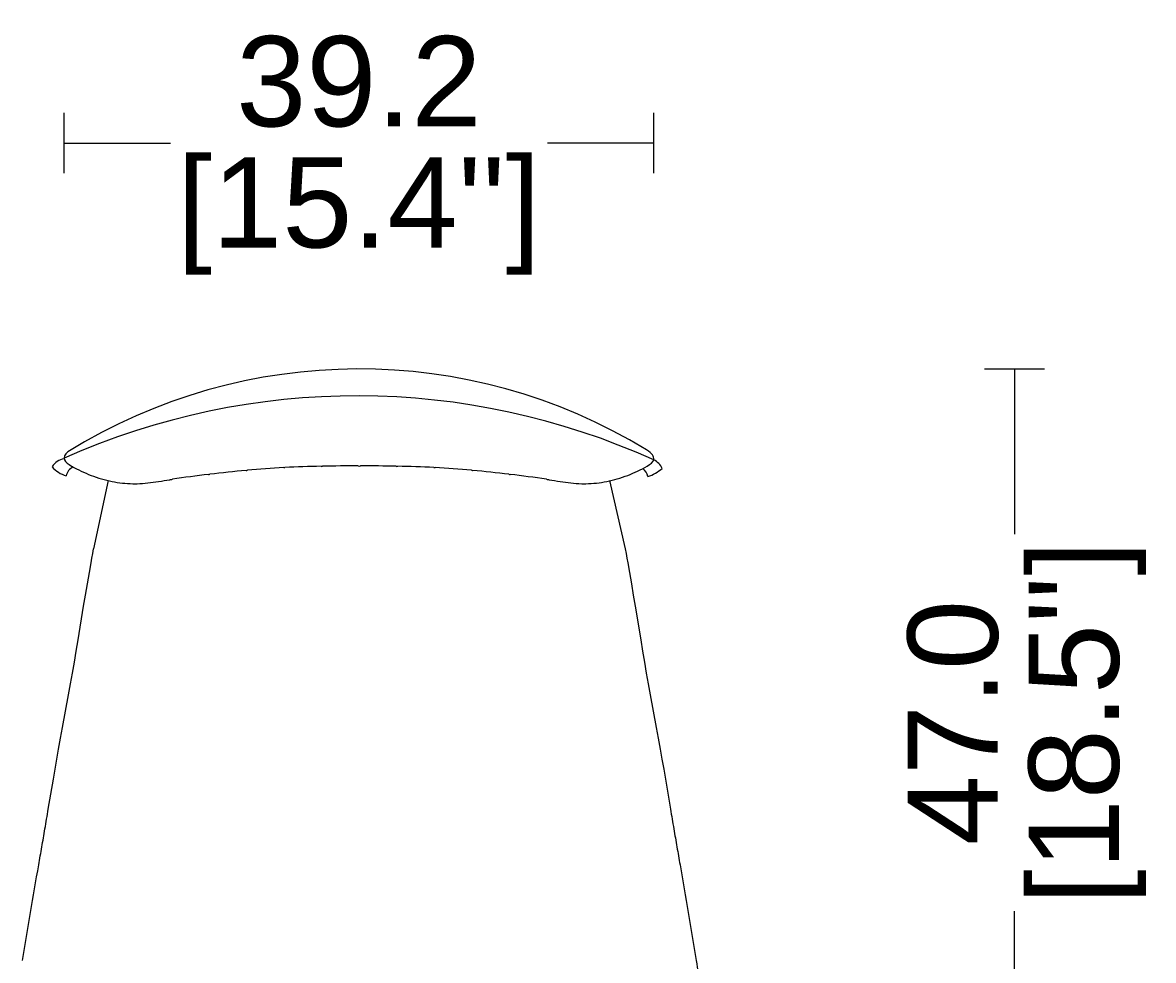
# Model space of a CAD drawing. Header units: centimetres. Extents: x 10373 to 15023, y -13038 to -10428.
# Tile 21 of 22: x 14271 to 15023, y -12663 to -12040. Entities that reach past the tile are written whole.
import ezdxf

# ---------------------------------------------------------------- set-up
doc = ezdxf.new("R2010")
doc.units = ezdxf.units.CM
doc.layers.add('CC-DIMENSION', color=251, linetype='Continuous')
doc.layers.add('Livello 1', color=250, linetype='Continuous')
doc.styles.add('Cassina', font='arial.ttf')
doc.dimstyles.new('ABACO custom interiors_ass', dxfattribs={"dimtxt": 3, "dimasz": 1, "dimexe": 1, "dimexo": 2, "dimgap": 0.5, "dimtad": 0, "dimdec": 1, "dimlfac": 0.1, "dimzin": 0, "dimdsep": 46, "dimtxsty": 'Cassina', "dimblk": 'NONE', "dimcen": 1, "dimclrd": 256, "dimclre": 256, "dimclrt": 7, "dimadec": 0, "dimazin": 0, "dimtfac": 1, "dimtdec": 1, "dimtofl": 0, "dimtmove": 1, "dimatfit": 2, "dimldrblk": 'OBLIQUE', "dimfxl": 1, "dimfxlon": 1, "dimtolj": 1, "dimtzin": 0, "dimarcsym": 1})

# ---------------------------------------------------------------- blocks, each defined once
blk = doc.blocks.new('*D118')
at = {"layer": 'CC-DIMENSION', "lineweight": -2, "transparency": 16777216}
for p, q in [((14910.75, -12270.36), (14950.75, -12270.36)), ((14930.75, -12270.36), (14930.75, -12380.06)), ((14930.75, -12740.34), (14930.75, -12630.65)), ((14910.75, -12740.34), (14950.75, -12740.34))]:
    blk.add_line(p, q, dxfattribs=at)
at = {"layer": 'Defpoints', "color": 0, "transparency": 16777216}
for p in [(14495, -12270.36), (14930.75, -12270.36), (14495.35, -12740.34)]:
    blk.add_point(p, dxfattribs=at)
at = {"layer": 'CC-DIMENSION', "color": 7, "transparency": 16777216, "char_height": 60, "attachment_point": 5, "rotation": 90, "style": 'Cassina'}
for s, insert in [("\\A1;[18.5'']", (14979.2, -12505.35)), ('\\A1;47.0', (14890.11, -12505.35))]:
    blk.add_mtext(s, dxfattribs=dict(at, insert=insert))
blk = doc.blocks.new('_None')
blk = doc.blocks.new('_Oblique')
at = {"color": 0, "linetype": 'ByBlock', "lineweight": -2}
blk.add_line((-0.5, -0.5), (0.5, 0.5), dxfattribs=at)
blk = doc.blocks.new('*D120')
at = {"layer": 'CC-DIMENSION', "lineweight": -2, "transparency": 16777216}
for p, q in [((14299.06, -12140.28), (14299.06, -12100.28)), ((14690.97, -12140.28), (14690.97, -12100.28)), ((14299.06, -12120.28), (14369.72, -12120.28)), ((14690.97, -12120.28), (14620.31, -12120.28))]:
    blk.add_line(p, q, dxfattribs=at)
at = {"layer": 'Defpoints', "color": 0, "transparency": 16777216}
for p in [(14690.97, -12120.28), (14299.06, -12329.77), (14690.97, -12330.82)]:
    blk.add_point(p, dxfattribs=at)
at = {"layer": 'CC-DIMENSION', "color": 7, "transparency": 16777216, "char_height": 60, "attachment_point": 5, "style": 'Cassina'}
for s, insert in [('\\A1;39.2', (14495.02, -12079.63)), ("\\A1;[15.4'']", (14495.02, -12168.74))]:
    blk.add_mtext(s, dxfattribs=dict(at, insert=insert))

msp = doc.modelspace()

# ---------------------------------------------------------------- linework, layer by layer
at = {"layer": 'Livello 1'}
for p, q in [((14328.42, -12344.57), (14318.59, -12389.83)), ((14661.57, -12344.57), (14672.1, -12389.83))]:
    msp.add_line(p, q, dxfattribs=at)
for points in [[(14271.49, -12663.32, -0.003903), (14282.2, -12599.85, 0.000239), (14284.28, -12587.94, 0.000736), (14286.34, -12576.01, 0.000704), (14288.58, -12562.81), (14291.93, -12542.92), (14293.06, -12536.27), (14294.21, -12529.63), (14295.39, -12522.98), (14296.69, -12515.76), (14298.01, -12508.54), (14302.02, -12486.88), (14303.34, -12479.66), (14304.63, -12472.45), (14305.9, -12465.24), (14307.16, -12457.82), (14308.39, -12450.39), (14312.03, -12428.03), (14313.27, -12420.56), (14314.54, -12413.1), (14315.19, -12409.37), (14315.85, -12405.64), (14317.01, -12399.26), (14317.57, -12396.11), (14318.1, -12392.96), (14318.59, -12389.83)], [(14672.1, -12389.83), (14672.59, -12392.96), (14673.13, -12396.12), (14673.68, -12399.26), (14674.84, -12405.64), (14675.5, -12409.37), (14676.15, -12413.1), (14677.42, -12420.56), (14678.66, -12428.03), (14682.31, -12450.39), (14683.54, -12457.82), (14684.8, -12465.24), (14686.06, -12472.45), (14687.35, -12479.66), (14688.67, -12486.88), (14692.68, -12508.54), (14694.01, -12515.76), (14695.31, -12522.98), (14696.48, -12529.63), (14697.63, -12536.27), (14698.76, -12542.92), (14702.11, -12562.81, 0.000704), (14704.35, -12576.01, 0.000736), (14706.41, -12587.94, 0.000239), (14708.49, -12599.85, -0.003903), (14719.2, -12663.32)], [(14719.2, -12663.32, 0.014017), (14722.63, -12681.68, -0.089196), (14722.73, -12683.85)]]:
    msp.add_lwpolyline(points, format="xyb", dxfattribs=at)
for centre, radius, start, end in [((14495, -12637.36), 367, 58.61466, 121.81288), ((14493.77, -12766.19), 477.95, 65.63152, 114.04126), ((14300.56, -12340.83), 10.89, 97.73568, 150.34549), ((14686.69, -12340.83), 10.89, 23.50094, 66.86683), ((14306.02, -12322.32), 19.87, 221.32767, 253.37793), ((14309.17, -12343.67), 9.13, 116.27998, 165.36624), ((14474.19, -13015.03), 679.21, 96.68707, 98.73403), ((14395.35, -12338.97), 1.5, 260.41668, 293.2527), ((14511.64, -13298.78), 965.39, 95.44092, 96.88325), ((14420.35, -12336.26), 1.5, 260.53341, 290.15425), ((14478.72, -12952.31), 617.36, 93.1288, 95.37748), ((14445.35, -12334.4), 1.5, 257.6069, 288.4474), ((14482.67, -13073.57), 738.66, 90.99456, 92.85977), ((14470.35, -12333.6), 1.5, 250.78903, 291.38714), ((14495.07, -13651.56), 1316.79, 90.02094, 91.05197), ((14495.35, -12333.48), 1.5, 239.60009, 300.39994), ((14495.62, -13651.59), 1316.81, 88.94804, 89.97905), ((14520.35, -12333.6), 1.5, 248.61281, 289.21101), ((14508.02, -13073.57), 738.67, 87.14024, 89.00543), ((14545.35, -12334.4), 1.5, 251.55258, 282.39315), ((14511.97, -12952.31), 617.36, 84.62251, 86.8712), ((14570.35, -12336.26), 1.5, 249.84585, 279.46647), ((14479.06, -13298.76), 965.38, 83.11674, 84.55909), ((14595.35, -12338.97), 1.5, 246.74747, 279.58316), ((14516.31, -13016.54), 680.73, 81.26953, 83.31179), ((14678.09, -12343.67), 9.13, 11.13568, 51.80947), ((14677.2, -12313.11), 30.43, 288.87477, 309.80375), ((14345.35, -12345.21), 1.5, 248.92177, 290.69815), ((14370.35, -12342.38), 1.5, 259.84234, 298.05867), ((14620.35, -12342.38), 1.5, 241.88501, 280.20516), ((14645.35, -12345.21), 1.5, 249.36602, 291.04489), ((14710.16, -12377.55), 51.24, 154.06621, 154.14909)]:
    msp.add_arc(centre, radius, start, end, dxfattribs=at)
for points, knots in [([(14301.53, -12325.5), (14299.31, -12327.31), (14297.97, -12331.05), (14305.99, -12336.24), (14314.73, -12340.39), (14323.86, -12343.47), (14330.8, -12345.19), (14337.81, -12346.29), (14342.46, -12346.59), (14344.81, -12346.61)], [0, 0, 0, 0, 6.893444, 14.258009, 28.608318, 35.82584, 43.128872, 50.057295, 57.091503, 57.091503, 57.091503, 57.091503]), ([(14645.88, -12346.61), (14648.23, -12346.59), (14652.88, -12346.29), (14659.87, -12345.2), (14666.82, -12343.47), (14675.95, -12340.4), (14684.7, -12336.24), (14692.72, -12331.05), (14689.97, -12326.49), (14686.13, -12324.06)], [0, 0, 0, 0, 7.035171, 13.962684, 21.22004, 28.483675, 42.833637, 50.198344, 57.092441, 57.092441, 57.092441, 57.092441]), ([(14345.88, -12346.62), (14346.45, -12346.61), (14349.43, -12346.57), (14354.78, -12346.16), (14362, -12345.17), (14367.08, -12344.33), (14369.81, -12343.9), (14370.08, -12343.85)], [70.579483, 70.579483, 70.579483, 70.579483, 72.260441, 79.322858, 86.412624, 93.913006, 94.738848, 94.738848, 94.738848, 94.738848]), ([(14620.61, -12343.85), (14620.88, -12343.9), (14623.62, -12344.33), (14628.7, -12345.17), (14635.91, -12346.16), (14641.27, -12346.57), (14644.24, -12346.61), (14644.82, -12346.62)], [346.678231, 346.678231, 346.678231, 346.678231, 347.502734, 355.003116, 362.092882, 369.155299, 370.838155, 370.838155, 370.838155, 370.838155])]:
    msp.add_open_spline(points, degree=3, knots=knots, dxfattribs=at)

# ---------------------------------------------------------------- dimensions: what is measured, and where the dimension line sits
at = {"layer": 'CC-DIMENSION'}
dim = msp.add_linear_dim(base=(14690.97, -12120.28), p1=(14299.06, -12329.77), p2=(14690.97, -12330.82), dimstyle='ABACO custom interiors_ass', override={"dimscale": 0, "dimpost": '\\X'}, dxfattribs=at)
dim.commit()
dim.dimension.update_dxf_attribs({"geometry": '*D120', "text_midpoint": (14495.02, -12120.28)})
dim = msp.add_linear_dim(base=(14930.75, -12270.36), p1=(14495.35, -12740.34), p2=(14495, -12270.36), angle=90, dimstyle='ABACO custom interiors_ass', override={"dimscale": 0, "dimpost": '\\X'}, dxfattribs=at)
dim.commit()
dim.dimension.update_dxf_attribs({"geometry": '*D118', "text_midpoint": (14930.75, -12505.35)})

doc.saveas('drawing.dxf')
